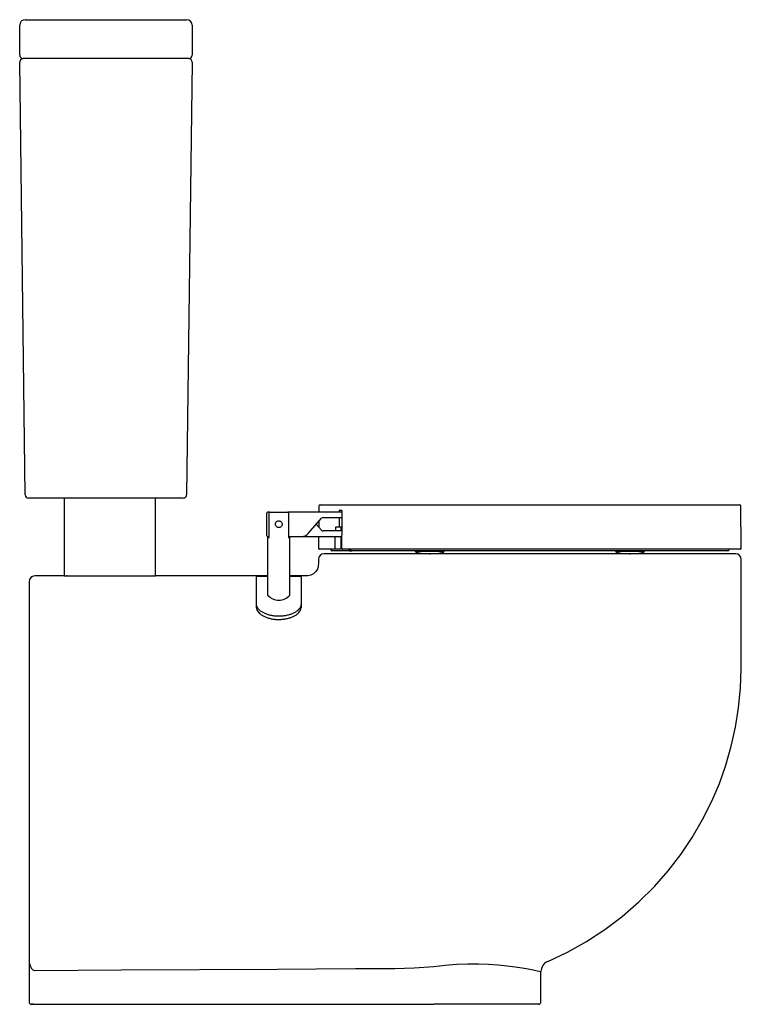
# Model space of a CAD drawing. Header units: millimetres. Extents: x -1371.526 to -1370.877, y -3144.308 to -3143.423.
import ezdxf

# ---------------------------------------------------------------- set-up
doc = ezdxf.new("R2010")
doc.units = ezdxf.units.MM
doc.header["$LTSCALE"] = 0.6
doc.layers.add('3', color=3, linetype='Continuous')
doc.layers.add('SANINDUSA', color=3, linetype='Continuous')

msp = doc.modelspace()

# ---------------------------------------------------------------- linework, layer by layer
at = {"layer": '3', "linetype": 'Continuous'}
for p, q in [((-1371.52597, -3143.45524), (-1371.52597, -3143.42824)), ((-1371.52097, -3143.42324), (-1371.37597, -3143.42324)), ((-1371.37097, -3143.42824), (-1371.37097, -3143.45524)), ((-1371.52101, -3143.85028), (-1371.52593, -3143.46128)), ((-1371.52097, -3143.45824), (-1371.52297, -3143.45824)), ((-1371.37597, -3143.45824), (-1371.52097, -3143.45824)), ((-1371.37397, -3143.45824), (-1371.37597, -3143.45824)), ((-1371.37101, -3143.46128), (-1371.37593, -3143.85028)), ((-1371.51601, -3143.85324), (-1371.51801, -3143.85324)), ((-1371.51501, -3143.85324), (-1371.51615, -3143.85324)), ((-1371.38093, -3143.85324), (-1371.51601, -3143.85324)), ((-1371.48597, -3143.85324), (-1371.48597, -3143.92324)), ((-1371.40397, -3143.92324), (-1371.40397, -3143.85324)), ((-1371.37893, -3143.85324), (-1371.38093, -3143.85324)), ((-1370.88247, -3143.90324), (-1371.25246, -3143.90324)), ((-1371.48597, -3143.92324), (-1371.51247, -3143.92324)), ((-1371.48597, -3143.92324), (-1371.44497, -3143.92324)), ((-1371.44497, -3143.92324), (-1371.40397, -3143.92324)), ((-1371.3031, -3143.92324), (-1371.31747, -3143.92324)), ((-1371.31747, -3143.92324), (-1371.31747, -3143.92324)), ((-1371.27198, -3143.92324), (-1371.2831, -3143.92324)), ((-1371.26992, -3143.92324), (-1371.27198, -3143.92324)), ((-1371.51747, -3143.92824), (-1371.51747, -3144.26865)), ((-1371.51747, -3144.26865), (-1371.51747, -3144.30624)), ((-1371.51747, -3144.27039), (-1371.51747, -3144.28791)), ((-1371.51254, -3144.27777), (-1371.51234, -3144.27777)), ((-1371.05747, -3144.30624), (-1371.05747, -3144.27889)), ((-1371.51747, -3144.28791), (-1371.51747, -3144.28847)), ((-1371.51747, -3144.28847), (-1371.51747, -3144.29516)), ((-1371.51747, -3144.29516), (-1371.51747, -3144.30624)), ((-1371.51347, -3144.30824), (-1371.51547, -3144.30824)), ((-1371.51547, -3144.30824), (-1371.51251, -3144.30824)), ((-1371.51251, -3144.30824), (-1371.15376, -3144.30824)), ((-1371.05947, -3144.30824), (-1371.15376, -3144.30824))]:
    msp.add_line(p, q, dxfattribs=at)
at = {"layer": '3', "linetype": 'Continuous', "flags": 128}
for points in [[(-1371.25746, -3143.90823), (-1371.25747, -3143.9113), (-1371.25759, -3143.91434), (-1371.25843, -3143.91713), (-1371.25997, -3143.91953), (-1371.26195, -3143.92134), (-1371.26434, -3143.9226), (-1371.26704, -3143.92319), (-1371.26992, -3143.92324)], [(-1371.05143, -3144.26971), (-1371.03375, -3144.26136), (-1371.01664, -3144.2518), (-1371.00017, -3144.24106), (-1370.98442, -3144.2292), (-1370.96949, -3144.21627), (-1370.95548, -3144.20234), (-1370.94319, -3144.18836), (-1370.93184, -3144.17363), (-1370.92147, -3144.15823), (-1370.91215, -3144.14226), (-1370.90389, -3144.12577), (-1370.89706, -3144.10966), (-1370.89121, -3144.09316), (-1370.88638, -3144.07632), (-1370.88257, -3144.05918), (-1370.8798, -3144.04177), (-1370.87809, -3144.02416), (-1370.87747, -3144.00639), (-1370.87747, -3143.95731), (-1370.87747, -3143.90824)], [(-1371.31747, -3143.92324), (-1371.37927, -3143.92324), (-1371.40397, -3143.92324)], [(-1371.51747, -3144.26865), (-1371.51747, -3144.26867), (-1371.51739, -3144.27025), (-1371.51717, -3144.27181), (-1371.51639, -3144.27435), (-1371.51532, -3144.27617), (-1371.51402, -3144.27733), (-1371.51337, -3144.27762), (-1371.51254, -3144.27777)], [(-1371.15378, -3144.27411), (-1371.14353, -3144.27301), (-1371.13332, -3144.27225), (-1371.12335, -3144.27184), (-1371.11372, -3144.27182), (-1371.10452, -3144.27213), (-1371.09592, -3144.27272), (-1371.08797, -3144.27353), (-1371.08077, -3144.27448), (-1371.07444, -3144.27548), (-1371.06887, -3144.27648), (-1371.06433, -3144.27738), (-1371.0609, -3144.27812), (-1371.059, -3144.27854), (-1371.05785, -3144.2788), (-1371.05747, -3144.27889)], [(-1371.51234, -3144.27777), (-1371.43487, -3144.27733), (-1371.29432, -3144.27666), (-1371.22405, -3144.27618), (-1371.20646, -3144.27615), (-1371.18886, -3144.27605), (-1371.17129, -3144.2755), (-1371.15378, -3144.27411)]]:
    msp.add_lwpolyline(points, dxfattribs=at)
at = {"layer": '3', "linetype": 'Continuous'}
for centre, radius, start, end in [((-1371.52097, -3143.42824), 0.005, 90, 180), ((-1371.37597, -3143.42824), 0.005, 0, 90), ((-1371.52297, -3143.45524), 0.003, 180, 270), ((-1371.37397, -3143.45524), 0.003, 270, 0), ((-1371.52293, -3143.46124), 0.003, 90, 180.72522), ((-1371.37401, -3143.46124), 0.003, 359.27478, 90), ((-1371.51801, -3143.85024), 0.003, 180.72522, 270), ((-1371.37893, -3143.85024), 0.003, 270, 359.27478), ((-1371.25246, -3143.90824), 0.005, 90, 179.9106), ((-1370.88247, -3143.90824), 0.005, 0, 90), ((-1371.51247, -3143.92824), 0.005, 90, 180), ((-1371.48392, -3143.92824), 0.005, 79.17395, 90), ((-1371.40602, -3143.92824), 0.005, 90.00001, 100.97824), ((-1371.04747, -3144.27889), 0.01, 113.32544, 180), ((-1371.51547, -3144.30624), 0.002, 180, 270), ((-1371.05947, -3144.30624), 0.002, 270, 0)]:
    msp.add_arc(centre, radius, start, end, dxfattribs=at)
at = {"layer": 'SANINDUSA'}
for p, q in [((-1371.25706, -3143.86023), (-1371.25711, -3143.86574)), ((-1371.25606, -3143.85924), (-1370.87874, -3143.85924)), ((-1371.23854, -3143.86574), (-1371.23852, -3143.86448)), ((-1371.23828, -3143.86398), (-1371.23655, -3143.86398)), ((-1370.87741, -3143.89823), (-1370.87774, -3143.86023)), ((-1371.3041, -3143.86684), (-1371.3041, -3143.88663)), ((-1371.30318, -3143.86581), (-1371.30403, -3143.86666)), ((-1371.30118, -3143.86574), (-1371.303, -3143.86574)), ((-1371.30176, -3143.88874), (-1371.30176, -3143.86624)), ((-1371.30118, -3143.86574), (-1371.28503, -3143.86574)), ((-1371.23633, -3143.86574), (-1371.28503, -3143.86574)), ((-1371.28444, -3143.86624), (-1371.28444, -3143.88874)), ((-1371.26671, -3143.88503), (-1371.2547, -3143.87141)), ((-1371.2532, -3143.87074), (-1371.23638, -3143.87074)), ((-1371.2547, -3143.88206), (-1371.2594, -3143.87674)), ((-1371.25718, -3143.87422), (-1371.25722, -3143.8792)), ((-1371.2365, -3143.88274), (-1371.2532, -3143.88274)), ((-1371.24204, -3143.87949), (-1371.24207, -3143.88274)), ((-1371.23844, -3143.87924), (-1371.24183, -3143.87924)), ((-1371.23646, -3143.87924), (-1371.23844, -3143.87924)), ((-1371.23718, -3143.88274), (-1371.23715, -3143.87949)), ((-1371.30403, -3143.88681), (-1371.30318, -3143.88766)), ((-1371.3031, -3143.88771), (-1371.3031, -3143.94054)), ((-1371.303, -3143.88774), (-1371.30176, -3143.88774)), ((-1371.3029, -3143.88774), (-1371.3029, -3143.88874)), ((-1371.3029, -3143.88874), (-1371.30176, -3143.88874)), ((-1371.28444, -3143.88774), (-1371.27271, -3143.88774)), ((-1371.28444, -3143.88874), (-1371.28331, -3143.88874)), ((-1371.28331, -3143.88874), (-1371.28331, -3143.88774)), ((-1371.2831, -3143.94054), (-1371.2831, -3143.88774)), ((-1371.27271, -3143.88774), (-1371.23655, -3143.88774)), ((-1371.2573, -3143.88774), (-1371.25739, -3143.89823)), ((-1371.23708, -3143.89825), (-1371.23698, -3143.88774)), ((-1371.24141, -3143.89924), (-1371.25639, -3143.89924)), ((-1371.24643, -3143.89924), (-1371.24643, -3143.89974)), ((-1371.23814, -3143.89924), (-1371.24141, -3143.89924)), ((-1370.87841, -3143.89924), (-1371.23556, -3143.89924)), ((-1371.22996, -3143.89974), (-1371.22996, -3143.89924)), ((-1371.22854, -3143.89924), (-1371.22854, -3143.89974)), ((-1370.88843, -3143.89974), (-1370.88843, -3143.89924)), ((-1371.22885, -3143.90074), (-1371.24543, -3143.90074)), ((-1371.22885, -3143.90074), (-1371.22743, -3143.90074)), ((-1370.88943, -3143.90074), (-1371.22743, -3143.90074)), ((-1371.17043, -3143.90074), (-1371.17043, -3143.90094)), ((-1371.17043, -3143.90094), (-1371.15561, -3143.90094)), ((-1371.15782, -3143.90324), (-1371.15703, -3143.90324)), ((-1371.15561, -3143.90094), (-1371.14443, -3143.90094)), ((-1371.14443, -3143.90094), (-1371.14443, -3143.90074)), ((-1370.99043, -3143.90074), (-1370.99043, -3143.90094)), ((-1370.99043, -3143.90094), (-1370.97664, -3143.90094)), ((-1370.97782, -3143.90324), (-1370.97703, -3143.90324)), ((-1370.97664, -3143.90094), (-1370.96443, -3143.90094)), ((-1370.96443, -3143.90094), (-1370.96443, -3143.90074)), ((-1371.3131, -3143.94884), (-1371.3131, -3143.92399)), ((-1371.3031, -3143.92374), (-1371.31285, -3143.92374)), ((-1371.27335, -3143.92374), (-1371.2831, -3143.92374)), ((-1371.2731, -3143.92399), (-1371.2731, -3143.94884)), ((-1371.3131, -3143.95173), (-1371.3131, -3143.94884)), ((-1371.2731, -3143.94884), (-1371.2731, -3143.95173))]:
    msp.add_line(p, q, dxfattribs=at)
at = {"layer": 'SANINDUSA', "flags": 128}
for points in [[(-1371.2363, -3143.86448), (-1371.2363, -3143.86498), (-1371.23632, -3143.86698), (-1371.2364, -3143.87498), (-1371.23663, -3143.89823)], [(-1371.23867, -3143.87898), (-1371.23866, -3143.87848), (-1371.23864, -3143.87648), (-1371.23859, -3143.87074)], [(-1371.24245, -3143.89823), (-1371.24245, -3143.89773), (-1371.24243, -3143.89573), (-1371.24235, -3143.88774)], [(-1371.23665, -3143.89823), (-1371.23665, -3143.89823), (-1371.23663, -3143.89823)]]:
    msp.add_lwpolyline(points, dxfattribs=at)
at = {"layer": 'SANINDUSA'}
for centre, radius, start, end in [((-1371.25606, -3143.86024), 0.001, 90, 179.5), ((-1370.87874, -3143.86024), 0.001, 0.5, 90), ((-1371.30385, -3143.86684), 0.00025, 135, 180), ((-1371.303, -3143.86599), 0.00025, 90, 135), ((-1371.2532, -3143.87274), 0.002, 90, 138.57633), ((-1371.2532, -3143.88074), 0.002, 221.42367, 270), ((-1371.23843, -3143.879), 0.000239, 176.74416, 266.8729), ((-1371.30385, -3143.88663), 0.00025, 180, 225), ((-1371.303, -3143.88749), 0.00025, 225, 270), ((-1371.27271, -3143.87974), 0.008, 270, 318.57633), ((-1371.25639, -3143.89824), 0.001, 179.5, 270), ((-1371.24543, -3143.89974), 0.001, 180, 270), ((-1370.88943, -3143.89974), 0.001, 270, 0), ((-1370.87841, -3143.89824), 0.001, 270, 0.5), ((-1371.16943, -3143.90094), 0.001, 180, 257.27198), ((-1371.15782, -3143.84955), 0.05368, 257.27198, 270), ((-1371.15703, -3143.84955), 0.05368, 270, 282.72802), ((-1371.14543, -3143.90094), 0.001, 282.72802, 0), ((-1370.98943, -3143.90094), 0.001, 180, 257.27198), ((-1370.97782, -3143.84955), 0.05368, 257.27198, 270), ((-1370.97703, -3143.84955), 0.05368, 270, 282.72802), ((-1370.96543, -3143.90094), 0.001, 282.72802, 0), ((-1371.31285, -3143.92399), 0.00025, 90, 180), ((-1371.27335, -3143.92399), 0.00025, 0, 90), ((-1371.2931, -3143.93132), 0.0136, 222.6787, 317.3213)]:
    msp.add_arc(centre, radius, start, end, dxfattribs=at)
for points, knots in [([(-1371.23828, -3143.86398), (-1371.2383, -3143.86399), (-1371.23836, -3143.864), (-1371.23843, -3143.86407), (-1371.23848, -3143.86419), (-1371.23852, -3143.86433), (-1371.23852, -3143.86443), (-1371.23852, -3143.86448)], [0, 0, 0, 0, 0.210062, 0.42555, 0.622336, 0.811043, 1, 1, 1, 1]), ([(-1371.2363, -3143.86448), (-1371.2363, -3143.86447), (-1371.2363, -3143.86439), (-1371.23632, -3143.86426), (-1371.23637, -3143.86411), (-1371.23645, -3143.864), (-1371.23651, -3143.86399), (-1371.23655, -3143.86398)], [0, 0, 0, 0, 0.06381, 0.268857, 0.501152, 0.750812, 1, 1, 1, 1]), ([(-1371.30176, -3143.86624), (-1371.30176, -3143.86622), (-1371.30176, -3143.86617), (-1371.30174, -3143.86607), (-1371.30167, -3143.86595), (-1371.30154, -3143.86583), (-1371.30137, -3143.86575), (-1371.30125, -3143.86574), (-1371.30118, -3143.86574)], [0, 0, 0, 0, 0.064359, 0.166747, 0.36045, 0.553456, 0.765079, 1, 1, 1, 1]), ([(-1371.2931, -3143.87974), (-1371.29277, -3143.8797), (-1371.29212, -3143.87964), (-1371.29124, -3143.87915), (-1371.29055, -3143.87841), (-1371.29014, -3143.87747), (-1371.29006, -3143.87646), (-1371.29032, -3143.87549), (-1371.29086, -3143.87466), (-1371.29166, -3143.87404), (-1371.29264, -3143.87371), (-1371.29365, -3143.87373), (-1371.29459, -3143.87407), (-1371.29537, -3143.87469), (-1371.29592, -3143.87555), (-1371.29615, -3143.87654), (-1371.29605, -3143.87754), (-1371.29563, -3143.87845), (-1371.29495, -3143.87917), (-1371.29406, -3143.87965), (-1371.29341, -3143.87971), (-1371.2931, -3143.87974)], [0, 0, 0, 0, 0.052085, 0.104119, 0.157505, 0.212069, 0.265089, 0.31621, 0.368051, 0.422052, 0.47639, 0.528775, 0.579993, 0.632411, 0.686722, 0.740751, 0.792531, 0.84369, 0.896721, 0.951278, 1, 1, 1, 1]), ([(-1371.28503, -3143.86574), (-1371.28498, -3143.86574), (-1371.28485, -3143.86575), (-1371.28467, -3143.86582), (-1371.28453, -3143.86596), (-1371.28445, -3143.8661), (-1371.28445, -3143.8662), (-1371.28444, -3143.86624)], [0, 0, 0, 0, 0.177041, 0.448703, 0.656936, 0.866097, 1, 1, 1, 1]), ([(-1371.24204, -3143.87949), (-1371.24204, -3143.87946), (-1371.24204, -3143.87944), (-1371.24202, -3143.87939), (-1371.242, -3143.87933), (-1371.24195, -3143.87928), (-1371.24189, -3143.87924), (-1371.24185, -3143.87924), (-1371.24183, -3143.87924)], [0, 0, 0, 0, 0.154496, 0.175762, 0.359283, 0.56084, 0.788523, 1, 1, 1, 1]), ([(-1371.23715, -3143.87949), (-1371.23715, -3143.87948), (-1371.23715, -3143.87946), (-1371.23714, -3143.87942), (-1371.23712, -3143.87936), (-1371.23707, -3143.87929), (-1371.237, -3143.87925), (-1371.23695, -3143.87924), (-1371.23692, -3143.87924)], [0, 0, 0, 0, 0.070482, 0.112901, 0.263449, 0.488294, 0.739923, 1, 1, 1, 1]), ([(-1371.24141, -3143.89924), (-1371.24153, -3143.89922), (-1371.24178, -3143.8992), (-1371.24211, -3143.899), (-1371.24235, -3143.89872), (-1371.24244, -3143.89844), (-1371.24245, -3143.89828), (-1371.24245, -3143.89823)], [0, 0, 0, 0, 0.233811, 0.469732, 0.697639, 0.909145, 1, 1, 1, 1]), ([(-1371.2371, -3143.89825), (-1371.23711, -3143.89835), (-1371.23713, -3143.89856), (-1371.23729, -3143.89884), (-1371.23753, -3143.89907), (-1371.23783, -3143.89921), (-1371.23804, -3143.89923), (-1371.23814, -3143.89924)], [0, 0, 0, 0, 0.197597, 0.393483, 0.594105, 0.808415, 1, 1, 1, 1]), ([(-1371.23663, -3143.89823), (-1371.23662, -3143.89833), (-1371.2366, -3143.89854), (-1371.23645, -3143.89881), (-1371.23622, -3143.89904), (-1371.23592, -3143.8992), (-1371.23568, -3143.89923), (-1371.23556, -3143.89924)], [0, 0, 0, 0, 0.1890825, 0.3761302, 0.5684782, 0.7778556, 1, 1, 1, 1]), ([(-1371.22996, -3143.89974), (-1371.22994, -3143.89984), (-1371.22992, -3143.90005), (-1371.22976, -3143.90033), (-1371.22951, -3143.90056), (-1371.2292, -3143.90071), (-1371.22897, -3143.90073), (-1371.22885, -3143.90074)], [0, 0, 0, 0, 0.190284, 0.3803, 0.577491, 0.791977, 1, 1, 1, 1]), ([(-1371.22743, -3143.90074), (-1371.22756, -3143.90072), (-1371.22783, -3143.9007), (-1371.22819, -3143.90049), (-1371.22844, -3143.9002), (-1371.22853, -3143.89993), (-1371.22854, -3143.89977), (-1371.22854, -3143.89974)], [0, 0, 0, 0, 0.246426, 0.493333, 0.724968, 0.931983, 1, 1, 1, 1]), ([(-1371.2731, -3143.94884), (-1371.27316, -3143.94939), (-1371.27326, -3143.9505), (-1371.27413, -3143.95216), (-1371.2755, -3143.95379), (-1371.27737, -3143.95529), (-1371.2797, -3143.95664), (-1371.28238, -3143.95777), (-1371.28539, -3143.95865), (-1371.2886, -3143.95924), (-1371.29196, -3143.95951), (-1371.29533, -3143.95946), (-1371.29867, -3143.95908), (-1371.30181, -3143.9584), (-1371.30474, -3143.95743), (-1371.30732, -3143.95622), (-1371.30951, -3143.95481), (-1371.31121, -3143.95327), (-1371.31241, -3143.95162), (-1371.31302, -3143.95013), (-1371.31308, -3143.94921), (-1371.3131, -3143.94884)], [0, 0, 0, 0, 0.052855, 0.107236, 0.160096, 0.214498, 0.267219, 0.321465, 0.374245, 0.42855, 0.481406, 0.535793, 0.588664, 0.643068, 0.695933, 0.750334, 0.803147, 0.857496, 0.910217, 0.964462, 1, 1, 1, 1]), ([(-1371.3131, -3143.95173), (-1371.31305, -3143.95227), (-1371.31294, -3143.95337), (-1371.31208, -3143.95504), (-1371.31071, -3143.95666), (-1371.30884, -3143.95816), (-1371.30651, -3143.95951), (-1371.30383, -3143.96064), (-1371.30082, -3143.96152), (-1371.29761, -3143.96211), (-1371.29425, -3143.96238), (-1371.29088, -3143.96233), (-1371.28754, -3143.96195), (-1371.28439, -3143.96127), (-1371.28147, -3143.9603), (-1371.27889, -3143.95909), (-1371.2767, -3143.95768), (-1371.275, -3143.95614), (-1371.2738, -3143.9545), (-1371.27319, -3143.95301), (-1371.27313, -3143.95209), (-1371.2731, -3143.95173)], [0, 0, 0, 0, 0.052852, 0.107231, 0.160088, 0.214488, 0.267201, 0.32144, 0.374214, 0.428514, 0.481367, 0.535752, 0.58862, 0.643022, 0.695885, 0.750284, 0.803093, 0.857437, 0.910151, 0.964389, 1, 1, 1, 1])]:
    msp.add_open_spline(points, degree=3, knots=knots, dxfattribs=at)

doc.saveas('drawing.dxf')
